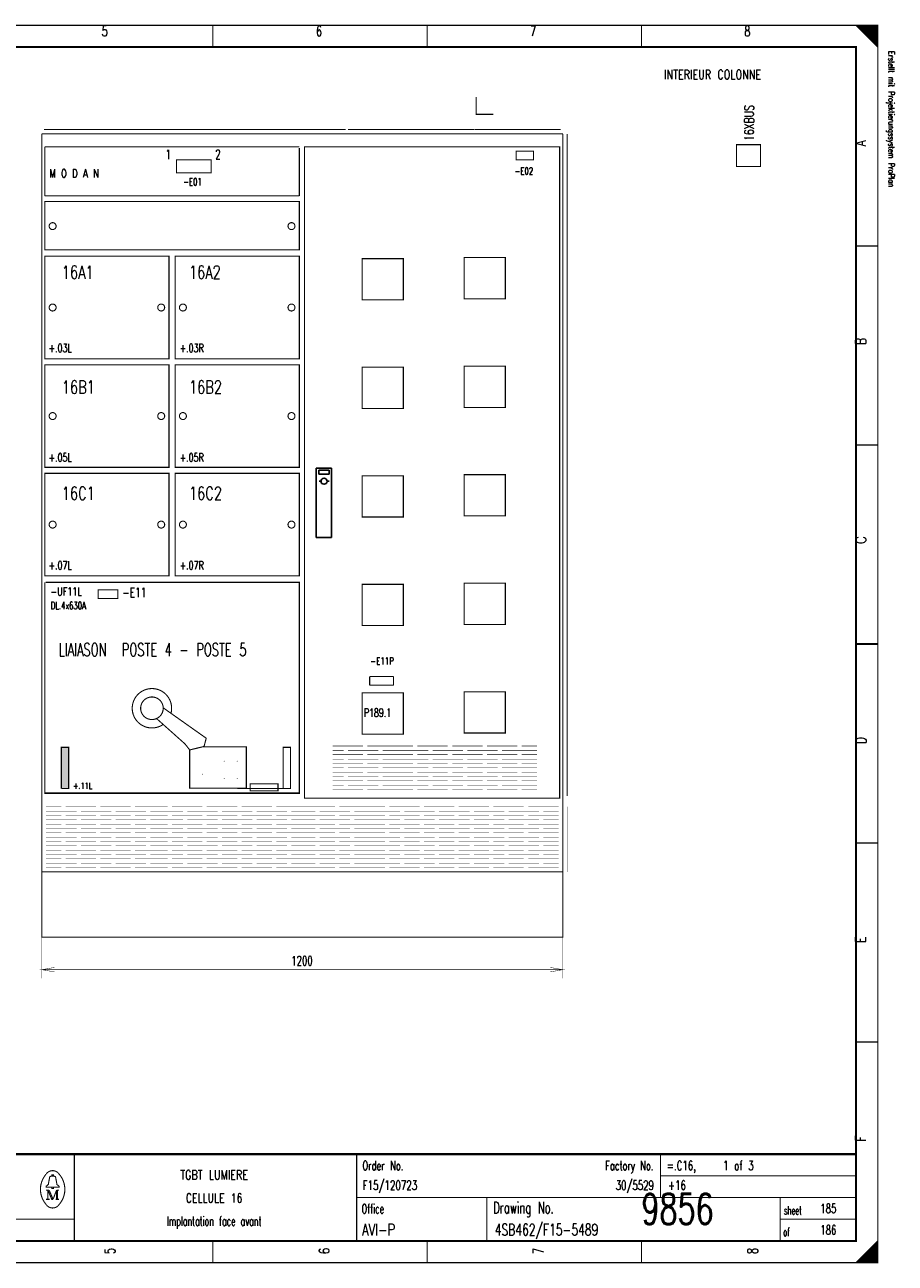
# Model space of a CAD drawing. Extents: x 0 to 409, y 0 to 285.
# Tile 2 of 2: x 209 to 409, y 0 to 285. Entities that reach past the tile are written whole.
import ezdxf
from ezdxf.enums import TextEntityAlignment as Align

# ---------------------------------------------------------------- set-up
doc = ezdxf.new("R2010")
doc.units = 0
doc.header["$MEASUREMENT"] = 0
doc.linetypes.add('GESTRICHELT', pattern=[3.75, 3, -0.75])
doc.layers.get('0').update_dxf_attribs({"color": 9, "linetype": 'CONTINUOUS'})
doc.layers.add('1', color=7, linetype='CONTINUOUS')
doc.styles.get("Standard").update_dxf_attribs({"font": 'TXT', "bigfont": 'TXT'})

msp = doc.modelspace()

# ---------------------------------------------------------------- linework, layer by layer
at = {"color": 0, "flags": 128}
for points, const_width in [([(0, 142.5), (0, 285), (405, 285), (405, 0), (0, 0), (0, 142.5)], 0.25), ([(400, 285), (405, 280), (404.75, 280.25), (404.75, 285), (404.5, 285), (404.5, 280.5), (404.25, 280.75), (404.25, 285), (404, 285), (404, 281), (403.75, 281.25), (403.75, 285), (403.5, 285), (403.5, 281.5), (403.25, 281.75)], 0.25), ([(401.5, 283.5), (401.5, 285), (401.25, 285), (401.25, 283.75), (401, 284), (401, 285), (400.75, 285), (400.75, 284.25), (400.5, 284.5), (400.5, 285), (400.25, 285), (400.25, 284.75)], 0.25), ([(403.25, 281.75), (403.25, 285), (403, 285), (403, 282), (402.75, 282.25), (402.75, 285), (402.5, 285), (402.5, 282.5), (402.25, 282.75), (402.25, 285), (402, 285), (402, 283), (401.75, 283.25), (401.75, 285), (401.5, 285)], 0.25), ([(212.5, 75), (212.5, 65.488), (212.5, 67.488), (215.45, 66.963), (212.5, 67.488), (215.45, 68), (212.5, 67.488), (332.5, 67.488), (329.538, 68), (332.5, 67.488), (329.538, 66.963), (332.5, 67.488), (332.5, 65.488), (332.5, 75)], 0.1), ([(214.8, 19.9), (214.8, 20.2), (215.2, 20.2), (215.2, 19.9)], 0.25), ([(214.8, 17.4), (213.5, 17.4), (213.5, 17.6), (214, 18), (214.3, 19.6)], 0.25), ([(215.2, 17.4), (216.5, 17.4), (216.5, 17.6), (216, 18), (215.7, 19.6)], 0.25), ([(213.9, 16.7), (213.9, 14.6), (213.5, 14.6)], 0.25), ([(213.9, 16.7), (214.8, 14.6), (215.1, 14.6)], 0.25), ([(403, 0), (403, 3), (402.75, 2.75), (402.75, 0), (402.5, 0), (402.5, 2.5), (402.25, 2.25), (402.25, 0), (402, 0), (402, 2), (401.75, 1.75), (401.75, 0), (401.5, 0), (401.5, 1.5), (401.25, 1.25)], 0.25), ([(404.75, 4.75), (404.75, 0), (404.5, 0), (404.5, 4.5), (404.25, 4.25), (404.25, 0), (404, 0), (404, 4), (403.75, 3.75), (403.75, 0), (403.5, 0), (403.5, 3.5), (403.25, 3.25), (403.25, 0), (403, 0)], 0.25), ([(401.25, 1.25), (401.25, 0), (401, 0), (401, 1), (400.75, 0.75), (400.75, 0), (400.5, 0), (400.5, 0.5), (400.25, 0.25), (400.25, 0)], 0.25)]:
    msp.add_lwpolyline(points, dxfattribs=dict(at, const_width=const_width))
for points, const_width in [([(0, 285), (405, 285), (405, 0), (0, 0)], 0.25), ([(5, 280), (400, 280), (400, 5), (5, 5)], 0.5), ([(5, 280), (400, 280), (400, 5), (5, 5)], 0.25), ([(372.5, 257.5), (378, 257.5), (378, 252.5), (372.5, 252.5)], 0.25), ([(213.2, 231.8), (241.8, 231.8), (241.8, 208.2), (213.2, 208.2)], 0.25), ([(243.2, 231.8), (271.8, 231.8), (271.8, 208.2), (243.2, 208.2)], 0.25), ([(213.2, 206.8), (241.8, 206.8), (241.8, 183.2), (213.2, 183.2)], 0.25), ([(243.2, 206.8), (271.8, 206.8), (271.8, 183.2), (243.2, 183.2)], 0.25), ([(213.2, 181.8), (241.8, 181.8), (241.8, 158.2), (213.2, 158.2)], 0.25), ([(243.2, 181.8), (271.8, 181.8), (271.8, 158.2), (243.2, 158.2)], 0.25), ([(225.5, 155), (230, 155), (230, 153), (225.5, 153)], 0.25), ([(286.25, 131.25), (295.75, 131.25), (295.75, 121.75), (286.25, 121.75)], 0.25), ([(214.8, 17.4), (215.2, 17.4), (215.2, 17.1), (214.8, 17.1)], 0.25)]:
    msp.add_lwpolyline(points, close=True, dxfattribs=dict(at, const_width=const_width))
at = {"color": 0}
for points, const_width in [([(251.875, 285), (251.875, 280)], 0.25), ([(301.25, 285), (301.25, 280)], 0.25), ([(350.625, 285), (350.625, 280)], 0.25), ([(405, 234.167), (400, 234.167)], 0.25), ([(405, 188.334), (400, 188.334)], 0.25), ([(400, 142.5), (405, 142.5)], 0.5), ([(405, 142.5), (400, 142.5)], 0.25), ([(405, 96.667), (400, 96.667)], 0.25), ([(405, 50.834), (400, 50.834)], 0.25), ([(400, 25), (5, 25)], 0.5), ([(220, 25), (220, 5)], 0.25), ([(285, 25), (285, 5)], 0.25), ([(355, 25), (355, 15)], 0.25), ([(214.6, 19.9), (215.5, 19.9)], 0.25), ([(355, 20), (400, 20)], 0.25), ([(213.5, 16.7), (214.2, 16.7)], 0.25), ([(213.9, 14.6), (214.3, 14.6)], 0.25), ([(214.2, 16.7), (215.1, 14.6)], 0.25), ([(215.1, 14.6), (215.9, 16.7)], 0.25), ([(216.5, 14.6), (215.7, 14.6)], 0.25), ([(215.9, 14.6), (215.9, 16.7)], 0.25), ([(215.9, 16.7), (216.5, 16.7)], 0.25), ([(216.1, 16.7), (216.1, 14.6)], 0.25), ([(285, 15), (400, 15)], 0.25), ([(315, 15), (315, 5)], 0.25), ([(382.5, 15), (382.5, 5)], 0.25), ([(5, 10), (220, 10)], 0.25), ([(382.5, 10), (400, 10)], 0.25), ([(251.875, 0), (251.875, 5)], 0.25), ([(301.25, 0), (301.25, 5)], 0.25), ([(350.625, 0), (350.625, 5)], 0.25), ([(405, 5), (400, 0)], 0.25)]:
    msp.add_lwpolyline(points, dxfattribs=dict(at, const_width=const_width))
at = {"color": 0, "linetype": 'GESTRICHELT', "const_width": 0.25, "flags": 128}
for points in [[(286.25, 231.25), (295.75, 231.25), (295.75, 221.75), (286.25, 221.75)], [(309.75, 231.5), (319.25, 231.5), (319.25, 222), (309.75, 222)], [(286.25, 206.25), (295.75, 206.25), (295.75, 196.75), (286.25, 196.75)], [(309.75, 206.5), (319.25, 206.5), (319.25, 197), (309.75, 197)], [(286.25, 181.25), (295.75, 181.25), (295.75, 171.75), (286.25, 171.75)], [(309.75, 181.5), (319.25, 181.5), (319.25, 172), (309.75, 172)], [(286.25, 156.25), (295.75, 156.25), (295.75, 146.75), (286.25, 146.75)], [(309.75, 156.5), (319.25, 156.5), (319.25, 147), (309.75, 147)], [(309.75, 131.5), (319.25, 131.5), (319.25, 122), (309.75, 122)]]:
    msp.add_lwpolyline(points, close=True, dxfattribs=at)
at = {"color": 0, "const_width": 0.25, "flags": 128}
for points in [[(215.8, 220, 1), (214.2, 220, 1)], [(240.8, 220, 1), (239.2, 220, 1)], [(245.8, 220, 1), (244.2, 220, 1)], [(270.8, 220, 1), (269.2, 220, 1)], [(215.8, 195, 1), (214.2, 195, 1)], [(240.8, 195, 1), (239.2, 195, 1)], [(245.8, 195, 1), (244.2, 195, 1)], [(270.8, 195, 1), (269.2, 195, 1)], [(215.8, 170, 1), (214.2, 170, 1)], [(240.8, 170, 1), (239.2, 170, 1)], [(245.8, 170, 1), (244.2, 170, 1)], [(270.8, 170, 1), (269.2, 170, 1)]]:
    msp.add_lwpolyline(points, format="xyb", close=True, dxfattribs=at)
for points in [[(213.499601, 20.388348, 0.373815), (213.488, 13.425, 0.373815)], [(216.493359, 20.403602, 0.530775), (213.513, 20.413, 0.530775)], [(214.6, 19.9, 0.414214), (214.3, 19.6, 0.414214)], [(215.7, 19.6, 0.414214), (215.4, 19.9, 0.414214)], [(216.498075, 13.401685, 0.378582), (216.463, 20.438, 0.378582)], [(213.502705, 13.401803, 0.532213), (216.488, 13.388, 0.532213)]]:
    msp.add_lwpolyline(points, format="xyb", dxfattribs=at)
at = {"layer": '1', "color": 0}
for p, q in [((275.7, 175), (275.7, 183)), ((275.7, 183), (279.2, 183)), ((279.2, 183), (279.2, 167)), ((277.5, 182.5), (276.3, 182.5)), ((276.3, 182.5), (276.3, 181.6)), ((276.3, 181.6), (278.7, 181.6)), ((276.9, 180), (276.4, 180)), ((278.7, 182.5), (277.5, 182.5)), ((278.3, 180), (278.7, 180)), ((278.7, 181.6), (278.7, 182.5)), ((275.7, 167), (275.7, 175)), ((279.2, 167), (275.7, 167))]:
    msp.add_line(p, q, dxfattribs=at)
at = {"layer": '1', "color": 0, "flags": 128}
for points, const_width in [([(312.5, 268.5), (312.5, 264.5), (316.5, 264.5)], 0.25), ([(212.5, 235), (212.5, 260), (272.5, 260)], 0.1), ([(213.2, 208.2), (241.8, 208.2), (241.8, 219.4)], 0.25), ([(271.8, 208.2), (243.2, 208.2), (243.2, 219.4)], 0.25), ([(213.2, 183.2), (241.8, 183.2), (241.8, 194.4)], 0.25), ([(271.8, 183.2), (243.2, 183.2), (243.2, 194.4)], 0.25), ([(213.2, 158.2), (241.8, 158.2), (241.8, 169.4)], 0.25), ([(271.8, 158.2), (243.2, 158.2), (243.2, 169.4)], 0.25), ([(213.2, 156.7), (213.2, 108.1), (271.8, 108.1), (271.8, 156.7), (213.4, 156.7)], 0.25), ([(249.863, 118.9), (250.363, 120.8), (240.463, 127.8)], 0.25), ([(249.863, 118.9), (246.562, 118.1), (245.463, 119.5), (238.963, 125.3)], 0.25), ([(217.1, 109.2), (218.7, 109.2), (218.7, 118.7), (217, 118.7), (217, 109.2)], 0.25), ([(246.562, 118.1), (246.562, 109.3), (259.6, 109.3), (259.6, 118.8), (249.4, 118.8)], 0.25), ([(268.1, 109.2), (268.1, 118.7), (269.8, 118.7), (269.8, 109.2), (257.5, 109.2), (260.2, 109.2), (268.1, 109.2)], 0.25), ([(268.2, 109.2), (269.8, 109.2), (269.8, 118.7), (268.1, 118.7), (268.1, 109.2)], 0.25), ([(272.5, 90), (212.5, 90), (212.5, 115)], 0.1), ([(254.5, 115.5), (254.5, 115.6), (254.5, 115.4), (254.5, 115.5), (254.4, 115.5), (254.6, 115.5)], 0.1), ([(257.5, 115.5), (257.5, 115.6), (257.5, 115.4), (257.5, 115.5), (257.4, 115.5), (257.6, 115.5)], 0.1), ([(249.5, 112.5), (249.5, 112.6), (249.5, 112.4), (249.5, 112.5), (249.4, 112.5), (249.6, 112.5)], 0.1), ([(254.5, 111.5), (254.5, 111.6), (254.5, 111.4), (254.5, 111.5), (254.4, 111.5), (254.6, 111.5)], 0.1), ([(257.5, 111.5), (257.5, 111.6), (257.5, 111.4), (257.5, 111.5), (257.4, 111.5), (257.6, 111.5)], 0.1)]:
    msp.add_lwpolyline(points, dxfattribs=dict(at, const_width=const_width))
at = {"layer": '1', "color": 0}
for points, const_width in [([(212.5, 90), (212.5, 260)], 0.25), ([(212.5, 260), (252.5, 260)], 0.25), ([(213, 261), (252, 261)], 0.25), ([(252, 261), (282.5, 261)], 0.25), ([(252.5, 260), (272.5, 260)], 0.25), ([(272.5, 260), (292.5, 260)], 0.25), ([(272.5, 260), (297.5, 260)], 0.1), ([(283, 261), (312, 261)], 0.25), ([(292.5, 260), (312.5, 260)], 0.25), ([(312.1, 261), (332, 261)], 0.25), ([(312.5, 260), (332.5, 260)], 0.25), ([(332.5, 260), (332.5, 90)], 0.25), ([(333.5, 260), (333.5, 107.5)], 0.25), ([(213.2, 257), (213.2, 245.7)], 0.25), ([(213.2, 257), (251.8, 257)], 0.25), ([(251.8, 257), (271.8, 257)], 0.25), ([(271.8, 256.75), (271.8, 245.7)], 0.25), ([(331.8, 257), (331.8, 244.3)], 0.25), ([(213.2, 245.7), (251.8, 245.7)], 0.25), ([(251.8, 245.7), (271.8, 245.7)], 0.25), ([(288, 135), (288, 133)], 0.25), ([(288, 135), (293.5, 135)], 0.25), ([(293.5, 135), (293.5, 133)], 0.25), ([(293.5, 133), (288, 133)], 0.25), ([(279.5, 119), (286.5, 119)], 0.1), ([(279.5, 118), (282, 118)], 0.1), ([(279.5, 117), (286.5, 117)], 0.1), ([(283, 118), (290, 118)], 0.1), ([(287.5, 119), (294.5, 119)], 0.1), ([(287.5, 117), (294.5, 117)], 0.1), ([(291, 119), (298, 119)], 0.1), ([(291, 118), (293.5, 118)], 0.1), ([(291, 118), (298, 118)], 0.1), ([(291, 117), (298, 117)], 0.1), ([(294.5, 118), (301.5, 118)], 0.1), ([(299, 119), (306, 119)], 0.1), ([(299, 117), (306, 117)], 0.1), ([(302.5, 118), (309.5, 118)], 0.1), ([(307, 119), (314, 119)], 0.1), ([(307, 117), (314, 117)], 0.1), ([(310.5, 118), (317.5, 118)], 0.1), ([(315, 119), (322, 119)], 0.1), ([(315, 117), (322, 117)], 0.1), ([(318.5, 118), (325.5, 118)], 0.1), ([(323, 119), (326.5, 119)], 0.1), ([(323, 118), (326.5, 118)], 0.1), ([(323, 117), (326.5, 117)], 0.1), ([(279.5, 116), (282, 116)], 0.1), ([(279.5, 115), (286.5, 115)], 0.1), ([(283, 116), (290, 116)], 0.1), ([(287.5, 115), (294.5, 115)], 0.1), ([(291, 116), (293.5, 116)], 0.1), ([(291, 116), (298, 116)], 0.1), ([(291, 115), (298, 115)], 0.1), ([(294.5, 116), (301.5, 116)], 0.1), ([(299, 115), (306, 115)], 0.1), ([(302.5, 116), (309.5, 116)], 0.1), ([(307, 115), (314, 115)], 0.1), ([(310.5, 116), (317.5, 116)], 0.1), ([(315, 115), (322, 115)], 0.1), ([(318.5, 116), (325.5, 116)], 0.1), ([(323, 116), (326.5, 116)], 0.1), ([(323, 115), (326.5, 115)], 0.1), ([(279.5, 114), (282, 114)], 0.1), ([(279.5, 113), (286.5, 113)], 0.1), ([(279.5, 112), (282, 112)], 0.1), ([(283, 114), (290, 114)], 0.1), ([(283, 112), (290, 112)], 0.1), ([(287.5, 113), (294.5, 113)], 0.1), ([(291, 114), (293.5, 114)], 0.1), ([(291, 114), (298, 114)], 0.1), ([(291, 113), (298, 113)], 0.1), ([(291, 112), (293.5, 112)], 0.1), ([(291, 112), (298, 112)], 0.1), ([(294.5, 114), (301.5, 114)], 0.1), ([(294.5, 112), (301.5, 112)], 0.1), ([(299, 113), (306, 113)], 0.1), ([(302.5, 114), (309.5, 114)], 0.1), ([(302.5, 112), (309.5, 112)], 0.1), ([(307, 113), (314, 113)], 0.1), ([(310.5, 114), (317.5, 114)], 0.1), ([(310.5, 112), (317.5, 112)], 0.1), ([(315, 113), (322, 113)], 0.1), ([(318.5, 114), (325.5, 114)], 0.1), ([(318.5, 112), (325.5, 112)], 0.1), ([(323, 114), (326.5, 114)], 0.1), ([(323, 113), (326.5, 113)], 0.1), ([(323, 112), (326.5, 112)], 0.1), ([(279.5, 111), (286.5, 111)], 0.1), ([(279.5, 110), (282, 110)], 0.1), ([(279.5, 109), (286.5, 109)], 0.1), ([(283, 110), (290, 110)], 0.1), ([(287.5, 111), (294.5, 111)], 0.1), ([(287.5, 109), (294.5, 109)], 0.1), ([(291, 111), (298, 111)], 0.1), ([(291, 110), (293.5, 110)], 0.1), ([(291, 110), (298, 110)], 0.1), ([(291, 109), (298, 109)], 0.1), ([(294.5, 110), (301.5, 110)], 0.1), ([(299, 111), (306, 111)], 0.1), ([(299, 109), (306, 109)], 0.1), ([(302.5, 110), (309.5, 110)], 0.1), ([(307, 111), (314, 111)], 0.1), ([(307, 109), (314, 109)], 0.1), ([(310.5, 110), (317.5, 110)], 0.1), ([(315, 111), (322, 111)], 0.1), ([(315, 109), (322, 109)], 0.1), ([(318.5, 110), (325.5, 110)], 0.1), ([(323, 111), (326.5, 111)], 0.1), ([(323, 110), (326.5, 110)], 0.1), ([(323, 109), (326.5, 109)], 0.1), ([(213.2, 108.2), (271.8, 108.2)], 0.25), ([(213.5, 105), (217, 105)], 0.1), ([(213.5, 104), (220.5, 104)], 0.1), ([(213.5, 103), (217, 103)], 0.1), ([(218, 105), (225, 105)], 0.1), ([(218, 103), (225, 103)], 0.1), ([(221.5, 104), (228.5, 104)], 0.1), ([(226, 105), (233, 105)], 0.1), ([(226, 103), (233, 103)], 0.1), ([(229.5, 104), (236.5, 104)], 0.1), ([(234, 105), (241, 105)], 0.1), ([(234, 103), (241, 103)], 0.1), ([(237.5, 104), (244.5, 104)], 0.1), ([(238, 105), (241.5, 105)], 0.1), ([(238, 104), (245, 104)], 0.1), ([(238, 103), (241.5, 103)], 0.1), ([(242.5, 105), (249.5, 105)], 0.1), ([(242.5, 103), (249.5, 103)], 0.1), ([(246, 104), (253, 104)], 0.1), ([(250.5, 105), (257.5, 105)], 0.1), ([(250.5, 103), (257.5, 103)], 0.1), ([(254, 104), (261, 104)], 0.1), ([(258.5, 105), (265.5, 105)], 0.1), ([(258.5, 103), (265.5, 103)], 0.1), ([(262, 104), (269, 104)], 0.1), ([(266.5, 105), (273.5, 105)], 0.1), ([(266.5, 103), (273.5, 103)], 0.1), ([(270, 104), (273.5, 104)], 0.1), ([(273, 105), (280, 105)], 0.1), ([(273, 104), (275.5, 104)], 0.1), ([(273, 103), (280, 103)], 0.1), ([(276.5, 104), (283.5, 104)], 0.1), ([(281, 105), (288, 105)], 0.1), ([(281, 103), (288, 103)], 0.1), ([(284.5, 105), (291.5, 105)], 0.1), ([(284.5, 104), (287, 104)], 0.1), ([(284.5, 104), (291.5, 104)], 0.1), ([(284.5, 103), (291.5, 103)], 0.1), ([(288, 104), (295, 104)], 0.1), ([(292.5, 105), (299.5, 105)], 0.1), ([(292.5, 103), (299.5, 103)], 0.1), ([(296, 104), (303, 104)], 0.1), ([(300.5, 105), (307.5, 105)], 0.1), ([(300.5, 103), (307.5, 103)], 0.1), ([(304, 104), (311, 104)], 0.1), ([(308.5, 105), (315.5, 105)], 0.1), ([(308.5, 103), (315.5, 103)], 0.1), ([(312, 104), (319, 104)], 0.1), ([(316.5, 105), (323.5, 105)], 0.1), ([(316.5, 103), (323.5, 103)], 0.1), ([(320, 104), (327, 104)], 0.1), ([(324.5, 105), (331.5, 105)], 0.1), ([(324.5, 103), (331.5, 103)], 0.1), ([(328, 104), (331.5, 104)], 0.1), ([(213.5, 102), (220.5, 102)], 0.1), ([(213.5, 101), (217, 101)], 0.1), ([(213.5, 100), (220.5, 100)], 0.1), ([(218, 101), (225, 101)], 0.1), ([(221.5, 102), (228.5, 102)], 0.1), ([(221.5, 100), (228.5, 100)], 0.1), ([(226, 101), (233, 101)], 0.1), ([(229.5, 102), (236.5, 102)], 0.1), ([(229.5, 100), (236.5, 100)], 0.1), ([(234, 101), (241, 101)], 0.1), ([(237.5, 102), (244.5, 102)], 0.1), ([(237.5, 100), (244.5, 100)], 0.1), ([(238, 102), (245, 102)], 0.1), ([(238, 101), (241.5, 101)], 0.1), ([(238, 100), (245, 100)], 0.1), ([(242.5, 101), (249.5, 101)], 0.1), ([(246, 102), (253, 102)], 0.1), ([(246, 100), (253, 100)], 0.1), ([(250.5, 101), (257.5, 101)], 0.1), ([(254, 102), (261, 102)], 0.1), ([(254, 100), (261, 100)], 0.1), ([(258.5, 101), (265.5, 101)], 0.1), ([(262, 102), (269, 102)], 0.1), ([(262, 100), (269, 100)], 0.1), ([(266.5, 101), (273.5, 101)], 0.1), ([(270, 102), (273.5, 102)], 0.1), ([(270, 100), (273.5, 100)], 0.1), ([(273, 102), (275.5, 102)], 0.1), ([(273, 101), (280, 101)], 0.1), ([(273, 100), (275.5, 100)], 0.1), ([(276.5, 102), (283.5, 102)], 0.1), ([(276.5, 100), (283.5, 100)], 0.1), ([(281, 101), (288, 101)], 0.1), ([(284.5, 102), (287, 102)], 0.1), ([(284.5, 102), (291.5, 102)], 0.1), ([(284.5, 101), (291.5, 101)], 0.1), ([(284.5, 100), (287, 100)], 0.1), ([(284.5, 100), (291.5, 100)], 0.1), ([(288, 102), (295, 102)], 0.1), ([(288, 100), (295, 100)], 0.1), ([(292.5, 101), (299.5, 101)], 0.1), ([(296, 102), (303, 102)], 0.1), ([(296, 100), (303, 100)], 0.1), ([(300.5, 101), (307.5, 101)], 0.1), ([(304, 102), (311, 102)], 0.1), ([(304, 100), (311, 100)], 0.1), ([(308.5, 101), (315.5, 101)], 0.1), ([(312, 102), (319, 102)], 0.1), ([(312, 100), (319, 100)], 0.1), ([(316.5, 101), (323.5, 101)], 0.1), ([(320, 102), (327, 102)], 0.1), ([(320, 100), (327, 100)], 0.1), ([(324.5, 101), (331.5, 101)], 0.1), ([(328, 102), (331.5, 102)], 0.1), ([(328, 100), (331.5, 100)], 0.1), ([(213.5, 99), (217, 99)], 0.1), ([(213.5, 98), (220.5, 98)], 0.1), ([(213.5, 97), (217, 97)], 0.1), ([(218, 99), (225, 99)], 0.1), ([(218, 97), (225, 97)], 0.1), ([(221.5, 98), (228.5, 98)], 0.1), ([(226, 99), (233, 99)], 0.1), ([(226, 97), (233, 97)], 0.1), ([(229.5, 98), (236.5, 98)], 0.1), ([(234, 99), (241, 99)], 0.1), ([(234, 97), (241, 97)], 0.1), ([(237.5, 98), (244.5, 98)], 0.1), ([(238, 99), (241.5, 99)], 0.1), ([(238, 98), (245, 98)], 0.1), ([(238, 97), (241.5, 97)], 0.1), ([(242.5, 99), (249.5, 99)], 0.1), ([(242.5, 97), (249.5, 97)], 0.1), ([(246, 98), (253, 98)], 0.1), ([(250.5, 99), (257.5, 99)], 0.1), ([(250.5, 97), (257.5, 97)], 0.1), ([(254, 98), (261, 98)], 0.1), ([(258.5, 99), (265.5, 99)], 0.1), ([(258.5, 97), (265.5, 97)], 0.1), ([(262, 98), (269, 98)], 0.1), ([(266.5, 99), (273.5, 99)], 0.1), ([(266.5, 97), (273.5, 97)], 0.1), ([(270, 98), (273.5, 98)], 0.1), ([(273, 99), (280, 99)], 0.1), ([(273, 98), (275.5, 98)], 0.1), ([(273, 97), (280, 97)], 0.1), ([(276.5, 98), (283.5, 98)], 0.1), ([(281, 99), (288, 99)], 0.1), ([(281, 97), (288, 97)], 0.1), ([(284.5, 99), (291.5, 99)], 0.1), ([(284.5, 98), (287, 98)], 0.1), ([(284.5, 98), (291.5, 98)], 0.1), ([(284.5, 97), (291.5, 97)], 0.1), ([(288, 98), (295, 98)], 0.1), ([(292.5, 99), (299.5, 99)], 0.1), ([(292.5, 97), (299.5, 97)], 0.1), ([(296, 98), (303, 98)], 0.1), ([(300.5, 99), (307.5, 99)], 0.1), ([(300.5, 97), (307.5, 97)], 0.1), ([(304, 98), (311, 98)], 0.1), ([(308.5, 99), (315.5, 99)], 0.1), ([(308.5, 97), (315.5, 97)], 0.1), ([(312, 98), (319, 98)], 0.1), ([(316.5, 99), (323.5, 99)], 0.1), ([(316.5, 97), (323.5, 97)], 0.1), ([(320, 98), (327, 98)], 0.1), ([(324.5, 99), (331.5, 99)], 0.1), ([(324.5, 97), (331.5, 97)], 0.1), ([(328, 98), (331.5, 98)], 0.1), ([(213.5, 96), (220.5, 96)], 0.1), ([(213.5, 95), (217, 95)], 0.1), ([(218, 95), (225, 95)], 0.1), ([(221.5, 96), (228.5, 96)], 0.1), ([(226, 95), (233, 95)], 0.1), ([(229.5, 96), (236.5, 96)], 0.1), ([(234, 95), (241, 95)], 0.1), ([(237.5, 96), (244.5, 96)], 0.1), ([(238, 96), (245, 96)], 0.1), ([(238, 95), (241.5, 95)], 0.1), ([(242.5, 95), (249.5, 95)], 0.1), ([(246, 96), (253, 96)], 0.1), ([(250.5, 95), (257.5, 95)], 0.1), ([(254, 96), (261, 96)], 0.1), ([(258.5, 95), (265.5, 95)], 0.1), ([(262, 96), (269, 96)], 0.1), ([(266.5, 95), (273.5, 95)], 0.1), ([(270, 96), (273.5, 96)], 0.1), ([(273, 96), (275.5, 96)], 0.1), ([(273, 95), (280, 95)], 0.1), ([(276.5, 96), (283.5, 96)], 0.1), ([(281, 95), (288, 95)], 0.1), ([(284.5, 96), (287, 96)], 0.1), ([(284.5, 96), (291.5, 96)], 0.1), ([(284.5, 95), (291.5, 95)], 0.1), ([(288, 96), (295, 96)], 0.1), ([(292.5, 95), (299.5, 95)], 0.1), ([(296, 96), (303, 96)], 0.1), ([(300.5, 95), (307.5, 95)], 0.1), ([(304, 96), (311, 96)], 0.1), ([(308.5, 95), (315.5, 95)], 0.1), ([(312, 96), (319, 96)], 0.1), ([(316.5, 95), (323.5, 95)], 0.1), ([(320, 96), (327, 96)], 0.1), ([(324.5, 95), (331.5, 95)], 0.1), ([(328, 96), (331.5, 96)], 0.1), ([(213.5, 94), (220.5, 94)], 0.1), ([(213.5, 93), (217, 93)], 0.1), ([(213.5, 92), (220.5, 92)], 0.1), ([(218, 93), (225, 93)], 0.1), ([(221.5, 94), (228.5, 94)], 0.1), ([(221.5, 92), (228.5, 92)], 0.1), ([(226, 93), (233, 93)], 0.1), ([(229.5, 94), (236.5, 94)], 0.1), ([(229.5, 92), (236.5, 92)], 0.1), ([(234, 93), (241, 93)], 0.1), ([(237.5, 94), (244.5, 94)], 0.1), ([(237.5, 92), (244.5, 92)], 0.1), ([(238, 94), (245, 94)], 0.1), ([(238, 93), (241.5, 93)], 0.1), ([(238, 92), (245, 92)], 0.1), ([(242.5, 93), (249.5, 93)], 0.1), ([(246, 94), (253, 94)], 0.1), ([(246, 92), (253, 92)], 0.1), ([(250.5, 93), (257.5, 93)], 0.1), ([(254, 94), (261, 94)], 0.1), ([(254, 92), (261, 92)], 0.1), ([(258.5, 93), (265.5, 93)], 0.1), ([(262, 94), (269, 94)], 0.1), ([(262, 92), (269, 92)], 0.1), ([(266.5, 93), (273.5, 93)], 0.1), ([(270, 94), (273.5, 94)], 0.1), ([(270, 92), (273.5, 92)], 0.1), ([(273, 94), (275.5, 94)], 0.1), ([(273, 93), (280, 93)], 0.1), ([(273, 92), (275.5, 92)], 0.1), ([(276.5, 94), (283.5, 94)], 0.1), ([(276.5, 92), (283.5, 92)], 0.1), ([(281, 93), (288, 93)], 0.1), ([(284.5, 94), (287, 94)], 0.1), ([(284.5, 94), (291.5, 94)], 0.1), ([(284.5, 93), (291.5, 93)], 0.1), ([(284.5, 92), (287, 92)], 0.1), ([(284.5, 92), (291.5, 92)], 0.1), ([(288, 94), (295, 94)], 0.1), ([(288, 92), (295, 92)], 0.1), ([(292.5, 93), (299.5, 93)], 0.1), ([(296, 94), (303, 94)], 0.1), ([(296, 92), (303, 92)], 0.1), ([(300.5, 93), (307.5, 93)], 0.1), ([(304, 94), (311, 94)], 0.1), ([(304, 92), (311, 92)], 0.1), ([(308.5, 93), (315.5, 93)], 0.1), ([(312, 94), (319, 94)], 0.1), ([(312, 92), (319, 92)], 0.1), ([(316.5, 93), (323.5, 93)], 0.1), ([(320, 94), (327, 94)], 0.1), ([(320, 92), (327, 92)], 0.1), ([(324.5, 93), (331.5, 93)], 0.1), ([(328, 94), (331.5, 94)], 0.1), ([(328, 92), (331.5, 92)], 0.1), ([(212.5, 90), (252.5, 90)], 0.25), ([(213.5, 91), (217, 91)], 0.1), ([(218, 91), (225, 91)], 0.1), ([(226, 91), (233, 91)], 0.1), ([(234, 91), (241, 91)], 0.1), ([(238, 91), (241.5, 91)], 0.1), ([(242.5, 91), (249.5, 91)], 0.1), ([(245, 90), (332.5, 90)], 0.25), ([(250.5, 91), (257.5, 91)], 0.1), ([(258.5, 91), (265.5, 91)], 0.1), ([(266.5, 91), (273.5, 91)], 0.1), ([(272.5, 90), (297.5, 90)], 0.1), ([(273, 91), (280, 91)], 0.1), ([(281, 91), (288, 91)], 0.1), ([(284.5, 91), (291.5, 91)], 0.1), ([(292.5, 91), (299.5, 91)], 0.1), ([(300.5, 91), (307.5, 91)], 0.1), ([(308.5, 91), (315.5, 91)], 0.1), ([(316.5, 91), (323.5, 91)], 0.1), ([(324.5, 91), (331.5, 91)], 0.1)]:
    msp.add_lwpolyline(points, dxfattribs=dict(at, const_width=const_width))
at = {"layer": '1', "color": 0, "const_width": 0.25, "flags": 128}
for points in [[(273, 257), (331.75, 257), (331.75, 107), (273, 107)], [(243.5, 254), (251.5, 254), (251.5, 251), (243.5, 251)], [(321.75, 256), (325.75, 256), (325.75, 254), (321.75, 254)], [(213.2, 233.3), (271.8, 233.3), (271.8, 244.4), (213.2, 244.4)], [(260.5, 108.7), (266.9, 108.7), (266.9, 110.3), (260.5, 110.3)], [(212.5, 90), (332.5, 90), (332.5, 75), (212.5, 75)]]:
    msp.add_lwpolyline(points, close=True, dxfattribs=at)
for points in [[(215.8, 238.75, 1), (214.2, 238.75, 1)], [(270.8, 238.75, 1), (269.2, 238.75, 1)], [(240.463, 127.7, 1), (235.263, 127.7, 1)]]:
    msp.add_lwpolyline(points, format="xyb", close=True, dxfattribs=at)
msp.add_lwpolyline([(242.26292, 126.58802, 1), (233.46308, 128.81198, 0.692124), (240.438, 123.963)], format="xyb", dxfattribs=at)
at = {"layer": '1', "color": 0, "linetype": 'GESTRICHELT', "const_width": 0.1}
msp.add_lwpolyline([(333.5, 105), (333.5, 90)], dxfattribs=at)
at = {"layer": '1', "color": 0}
for start, end in [(0, 180), (180, 0)]:
    msp.add_arc((277.5, 180), 0.7, start, end, dxfattribs=at)
msp.add_solid([(217, 118.7), (218.7, 118.7), (217, 109.2), (218.7, 109.2)], dxfattribs=at)

# ---------------------------------------------------------------- texts
at = {"color": 0}
for s, height, width, p in [('5', 2.38125, 0.672, (226.989415, 284.858032)), ('6', 2.38125, 0.672, (276.323163, 284.858032)), ('7', 2.38125, 0.672, (325.656912, 284.858032)), ('8', 2.38125, 0.672, (374.99066, 284.858032)), ('P189.1', 1.905, 0.690667, (289.810087, 127.628892)), ('1200', 2.143125, 0.672, (272.419054, 70.628892)), ('TGBT LUMIERE', 2.143125, 0.754667, (252.188667, 21.295143)), ('CELLULE 16', 2.143125, 0.736, (252.188667, 15.971357)), ('Implantation face avant', 2.143125, 0.615304, (252.188667, 10.647572))]:
    msp.add_text(s, height=height, dxfattribs=dict(at, width=width)).set_placement(p, align=Align.TOP_CENTER)
at = {"color": 0, "width": 0.622634}
msp.add_text('Erstellt mit Projektierungssystem ProPlan', height=1.42875, rotation=270, dxfattribs=at).set_placement((407.023879, 279.056912), align=Align.BOTTOM_LEFT)
at = {"color": 0}
for s, height, width, p in [('INTERIEUR COLONNE', 2.143125, 0.756235, (355.803736, 274.707347)), ('-E11', 2.143125, 0.7, (231.092279, 155.454545)), ('Order No.', 2.143125, 0.656889, (286.328331, 23.424658)), ('=.C16,    1 of 3', 2.143125, 0.682, (356.433717, 23.424658)), ('Office', 2.143125, 0.626667, (286.154421, 13.486924)), ('Drawing No.', 2.619375, 0.646545, (316.427242, 13.983811)), ('sheet', 1.905, 0.6, (383.377397, 12.990037)), ('of', 1.905, 0.6, (383.228331, 8.021171))]:
    msp.add_text(s, height=height, dxfattribs=dict(at, width=width)).set_placement(p, align=Align.TOP_LEFT)
for s, height, width, p in [('16XBUS', 2.143125, 0.730667, (374.286146, 258.381071)), ('A', 2.38125, 0.76, (399.909527, 257.174346)), ('B', 2.38125, 0.76, (399.909527, 211.389788)), ('C', 2.38125, 0.76, (399.921949, 165.60523)), ('D', 2.38125, 0.76, (399.921949, 119.465753)), ('E', 2.38125, 0.76, (399.909527, 73.681196)), ('F', 2.38125, 0.76, (399.909527, 27.896638))]:
    msp.add_text(s, height=height, rotation=90, dxfattribs=dict(at, width=width)).set_placement(p, align=Align.TOP_LEFT)
for s, height, width, p in [('+.03L', 1.905, 0.6992, (214.081009, 209.1467)), ('+.03R', 1.905, 0.6992, (244.26155, 209.1467)), ('+.05L', 1.905, 0.6992, (214.081009, 183.947447)), ('+.05R', 1.905, 0.6992, (244.26155, 183.947447)), ('+.07L', 1.905, 0.6992, (214.081009, 159.103113)), ('+.07R', 1.905, 0.6992, (244.26155, 159.103113)), ('F15/120723', 2.143125, 0.6832, (286.390442, 16.113325)), ('+16', 2.143125, 0.68, (356.701681, 16.113325)), ('9856', 7, 0.6928, (350.581462, 6.783637)), ('185', 2.143125, 0.672, (391.771233, 10.789539)), ('AVI-P', 2.619375, 0.7472, (286.241376, 5.508344)), ('4SB462/F15-5489', 2.619375, 0.6928, (316.787484, 5.508344)), ('186', 2.143125, 0.672, (391.771233, 5.820672))]:
    msp.add_text(s, height=height, dxfattribs=dict(at, width=width)).set_placement(p, align=Align.BOTTOM_LEFT)
at = {"color": 0, "width": 0.646545}
msp.add_text('Factory No.', height=2.143125, dxfattribs=at).set_placement((353.349471, 23.424658), align=Align.TOP_RIGHT)
at = {"color": 0, "width": 0.675429}
msp.add_text('30/5529', height=2.143125, dxfattribs=at).set_placement((353.464819, 16.113325), align=Align.BOTTOM_RIGHT)
at = {"color": 0, "width": 0.672}
for s, p in [('5', (226.989415, 2.697385)), ('6', (276.323163, 2.697385)), ('7', (325.656912, 2.697385)), ('8', (374.99066, 2.697385))]:
    msp.add_text(s, height=2.38125, rotation=90, dxfattribs=at).set_placement(p, align=Align.TOP_CENTER)
at = {"layer": '1', "color": 0, "width": 0.672}
msp.add_text('1', height=2.143125, dxfattribs=at).set_placement((242.215442, 253.554172), align=Align.BOTTOM_RIGHT)
at = {"layer": '1', "color": 0}
for s, height, width, p in [('2', 2.143125, 0.672, (252.458406, 253.554172)), ('-UF11L', 1.905, 0.72, (214.498039, 153.069489)), ('+.11L', 1.42875, 0.6992, (219.697603, 108.690411))]:
    msp.add_text(s, height=height, dxfattribs=dict(at, width=width)).set_placement(p, align=Align.BOTTOM_LEFT)
for s, height, width, p in [('M O D A N', 1.905, 0.731556, (214.267341, 251.85056)), ('16A1', 3, 0.731556, (217.107348, 229.632009)), ('16A2', 3, 0.731556, (246.383463, 229.632009)), ('16B1', 3, 0.731556, (217.107348, 203.165639)), ('16B2', 3, 0.731556, (246.383463, 203.165639)), ('16C1', 3, 0.731556, (217.107348, 178.715753)), ('16C2', 3, 0.731556, (246.383463, 178.715753)), ('DL.4x630A', 1.666875, 0.696, (214.560149, 152.18929)), ('LIAIASON  POSTE 4 - POSTE 5', 3, 0.647342, (216.36682, 142.695805))]:
    msp.add_text(s, height=height, dxfattribs=dict(at, width=width)).set_placement(p, align=Align.TOP_LEFT)
for s, width, p in [('-E02', 0.7, (323.527397, 252.276463)), ('-E01', 0.7, (247.219801, 249.79203)), ('-E11P', 0.712, (290.874844, 139.412204))]:
    msp.add_text(s, height=1.666875, dxfattribs=dict(at, width=width)).set_placement(p, align=Align.TOP_CENTER)

doc.saveas('drawing.dxf')
